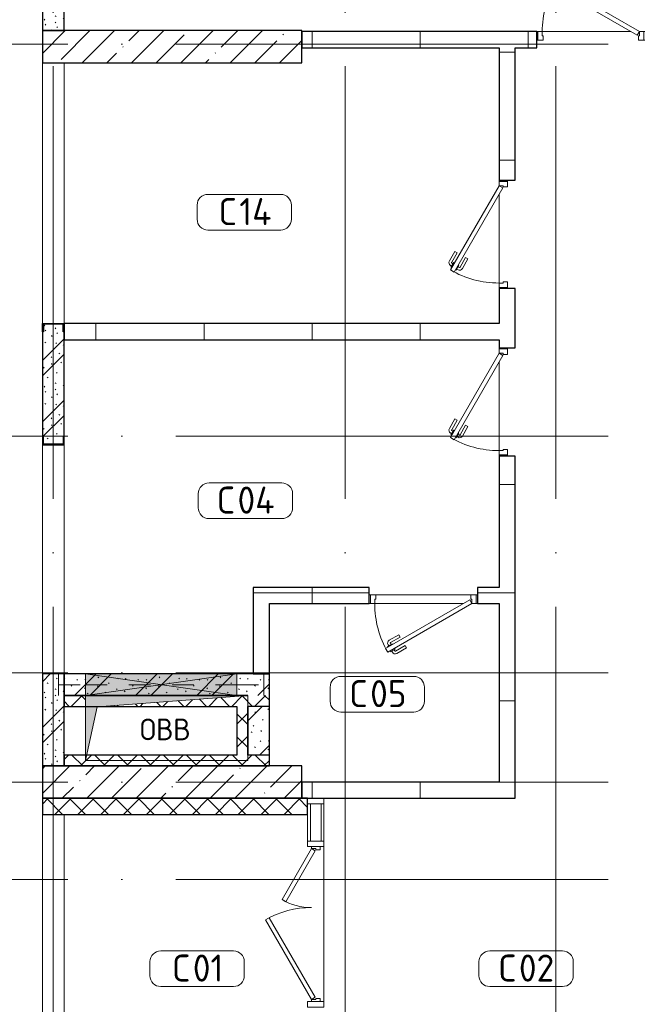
# Model space of a CAD drawing. Header units: millimetres. Extents: x -30540 to 173936, y -11730 to 122288.
# Tile 63 of 116: x 86295 to 92010, y 10195 to 19300. Entities that reach past the tile are written whole.
import ezdxf

# ---------------------------------------------------------------- set-up
doc = ezdxf.new("R2010")
doc.units = ezdxf.units.MM
doc.linetypes.add('3_ Штрих_ 1 х 1 мм', pattern=[400, 200, -200])
doc.linetypes.add('ADSK_Линия сетки', pattern=[5000, 4000, -500, 0, -500])
for name, color, linetype, lineweight in [('A-____-NOTE-TEXT', 7, 'Continuous', 18), ('A-AREA-____-IDEN', 7, 'Continuous', 9), ('A-DOOR-____-MCUT', 7, 'Continuous', 9), ('A-DOOR-____-OTLN', 7, 'Continuous', 18), ('A-DOOR-FRAM-MCUT', 7, 'Continuous', 9), ('A-FLOR-____-OTLN', 7, 'Continuous', 18), ('A-GLAZ-____-MCUT', 7, 'Continuous', 9), ('A-GLAZ-____-OTLN', 7, 'Continuous', 18), ('A-GLAZ-CURT-MCUT', 7, 'Continuous', 9), ('A-GLAZ-CURT-OTLN', 7, 'Continuous', 18), ('A-GLAZ-CWMG-MCUT', 7, 'Continuous', 9), ('A-GLAZ-CWMG-OTLN', 7, 'Continuous', 18), ('A-WALL-____-MCUT', 7, 'Continuous', 40), ('A-WALL-____-PATT', 7, 'Continuous', 40), ('I-WALL-____-MCUT', 7, 'Continuous', 40), ('M-EQPM-____-OTLN', 7, 'Continuous', 18), ('S-BEAM-____-OTLN', 7, 'Continuous', 18), ('S-COLS-____-MCUT', 7, 'Continuous', 40), ('S-COLS-____-OTLN', 7, 'Continuous', 18), ('S-GRID-____-OTLN', 7, 'Continuous', 9)]:
    doc.layers.add(name, color=color, linetype=linetype, lineweight=lineweight)
doc.styles.add('GOST Common', font='GOST_Common.ttf', dxfattribs={"height": 200})
doc.styles.add('GOST Common_4', font='GOST_Common.ttf', dxfattribs={"height": 250})
pattern_1 = [(45, (0, 0), (-228.0985, 228.0985), []), (45, (228.1, 0), (-228.0985, 228.0985), [403.225, -80.645, 6.706, -73.939])]
pattern_2 = [(0, (0, 0), (0, 1000), []), (90, (0, 0), (-1000, 6e-14), [])]
pattern_3 = [(45, (0, 0), (-106.06602, 106.06602), []), (135, (0, 0), (-106.06602, -106.06602), [])]
pattern_4 = [(135, (300.56, 377.28), (-565.6854, 6e-14), [10, -790]), (135, (349.8, 474.73), (-565.6854, 6e-14), [10, -790]), (135, (423.93, 473.06), (-565.6854, 6e-14), [10, -790]), (135, (229.92, 447.9), (-565.6854, 6e-14), [10, -790]), (135, (155.08, 447.9), (-565.6854, 6e-14), [10, -790]), (135, (114.9, 369.03), (-565.6854, 6e-14), [10, -790]), (135, (132.43, 285.8), (-565.6854, 6e-14), [10, -790]), (135, (214.66, 322), (-565.6854, 6e-14), [10, -790]), (135, (198.16, 261.88), (-565.6854, 6e-14), [10, -790]), (135, (45.2, 272.9), (-565.6854, 6e-14), [10, -790]), (135, (42.32, 336.16), (-565.6854, 6e-14), [10, -790]), (135, (92.26, 192.24), (-565.6854, 6e-14), [10, -790]), (135, (7.07, 149.2), (-565.6854, 6e-14), [10, -790]), (135, (80.6, 95.1), (-565.6854, 6e-14), [10, -790]), (135, (79.53, 36.94), (-565.6854, 6e-14), [10, -790]), (135, (153.87, 74.56), (-565.6854, 6e-14), [10, -790]), (135, (228.35, 124.8), (-565.6854, 6e-14), [10, -790]), (135, (279.75, 180.4), (-565.6854, 6e-14), [10, -790]), (135, (282.9, 31.63), (-565.6854, 6e-14), [10, -790]), (135, (377.38, 53.45), (-565.6854, 6e-14), [10, -790]), (135, (352.28, 102.7), (-565.6854, 6e-14), [10, -790]), (135, (354.05, 0), (-565.6854, 6e-14), [10, -790]), (135, (553.23, 16.45), (-565.6854, 6e-14), [10, -790]), (135, (542.38, 63.45), (-565.6854, 6e-14), [10, -790]), (135, (536.58, 239.3), (-565.6854, 6e-14), [10, -790]), (135, (475.85, 203.9), (-565.6854, 6e-14), [10, -790]), (135, (475.85, 316.54), (-565.6854, 6e-14), [10, -790]), (135, (520.8, 408.7), (-565.6854, 6e-14), [10, -790]), (135, (551.1, 470.8), (-565.6854, 6e-14), [10, -790]), (135, (235.25, 537.93), (-565.6854, 6e-14), [10, -790]), (135, (407.25, 547.65), (-565.6854, 6e-14), [10, -790]), (135, (94.5, 558.6), (-565.6854, 6e-14), [10, -790]), (135, (46.4, 532.3), (-565.6854, 6e-14), [10, -790]), (135, (85.56, 465.04), (-565.6854, 6e-14), [10, -790]), (135, (355.53, 181.14), (-565.6854, 6e-14), [10, -790]), (135, (362.23, 243.6), (-565.6854, 6e-14), [10, -790]), (135, (413.45, 344.1), (-565.6854, 6e-14), [10, -790]), (135, (286.3, 273.25), (-565.6854, 6e-14), [10, -790]), (135, (423.02, 263.72), (-565.6854, 6e-14), [10, -790]), (135, (162.94, 190.2), (-565.6854, 6e-14), [10, -790]), (135, (470.25, 120.93), (-565.6854, 6e-14), [10, -790]), (135, (484.48, 9.78), (-565.6854, 6e-14), [10, -790]), (45, (0, 212.13), (-565.6854, 0), []), (45, (212.13, 0), (-565.6854, 0), []), (45, (353.55, 0), (-565.6854, 0), []), (45, (0, 353.55), (-565.6854, 0), [])]

# ---------------------------------------------------------------- blocks, each defined once
blk = doc.blocks.new('АР_Дверь однопольная - 1000х2100h_900__Глухая_1 эт_аренда-4111396-01 ЭМ')
at = {"layer": 'A-DOOR-____-MCUT', "color": 254, "lineweight": 15, "true_color": 0xcccccc}
for p, q in [((329.4, 525), (-450, 75)), ((-430, 40.4), (349.4, 490.4)), ((349.4, 490.4), (329.4, 525)), ((-450, 75), (-430, 40.4))]:
    blk.add_line(p, q, dxfattribs=at)
at = {"layer": 'A-DOOR-____-OTLN', "color": 254, "lineweight": 5, "true_color": 0xcccccc}
for p, q in [((157.2, 483.3), (246, 534.6)), ((169.7, 461.7), (157.2, 483.3)), ((169.7, 461.7), (258.5, 512.9)), ((303.8, 519.4), (260.5, 494.4)), ((260.5, 494.4), (264.5, 487.5)), ((271.3, 500.7), (265.3, 511.1)), ((292.9, 513.2), (286.9, 523.6)), ((331.8, 470.9), (288.5, 445.9)), ((307.8, 512.5), (303.8, 519.4)), ((320.9, 464.7), (327, 454.3)), ((327.8, 477.9), (331.8, 470.9)), ((214.7, 383.7), (303.5, 435)), ((214.7, 383.7), (227.2, 362.1)), ((227.2, 362.1), (316, 413.3)), ((288.5, 445.9), (284.5, 452.9)), ((299.3, 452.2), (305.3, 441.8))]:
    blk.add_line(p, q, dxfattribs=at)
for centre, radius, start, end in [((261, 508.6), 30, 30, 120), ((261, 508.6), 4.99, 30, 120), ((301, 439.3), 4.99, 300, 30), ((301, 439.3), 30, 300, 30)]:
    blk.add_arc(centre, radius, start, end, dxfattribs=at)
at = {"layer": 'A-DOOR-____-OTLN', "color": 254, "lineweight": 13, "true_color": 0xcccccc}
blk.add_arc((-450, 75), 900, 360, 30, dxfattribs=at)
at = {"layer": 'A-DOOR-FRAM-MCUT', "color": 254, "lineweight": 15, "true_color": 0xcccccc}
for p, q in [((-490, 75), (-500, 75)), ((-450, 75), (-490, 75)), ((-490, 75), (-490, -5)), ((-450, 35), (-450, 75)), ((-440, 35), (-450, 35)), ((-440, -5), (-440, 35)), ((450, 35), (440, 35)), ((440, 35), (440, -5)), ((490, 75), (450, 75)), ((450, 75), (450, 35)), ((490, -5), (490, 75)), ((490, 75), (500, 75)), ((-490, -5), (-500, -5)), ((-490, -5), (-440, -5)), ((440, -5), (490, -5)), ((490, -5), (500, -5))]:
    blk.add_line(p, q, dxfattribs=at)
blk = doc.blocks.new('АР_Дверь однопольная - 1000х2100h_900__Глухая_1 эт_аренда-4111243-01 ЭМ')
at = {"layer": 'A-DOOR-____-MCUT', "color": 254, "lineweight": 15, "true_color": 0xcccccc}
for p, q in [((-329.4, 525), (-349.4, 490.4)), ((-349.4, 490.4), (430, 40.4)), ((450, 75), (-329.4, 525)), ((430, 40.4), (450, 75))]:
    blk.add_line(p, q, dxfattribs=at)
at = {"layer": 'A-DOOR-____-OTLN', "color": 254, "lineweight": 5, "true_color": 0xcccccc}
for p, q in [((-327.8, 477.9), (-331.8, 470.9)), ((-331.8, 470.9), (-288.5, 445.9)), ((-320.9, 464.7), (-327, 454.3)), ((-307.8, 512.5), (-303.8, 519.4)), ((-303.8, 519.4), (-260.5, 494.4)), ((-292.9, 513.2), (-286.9, 523.6)), ((-271.3, 500.7), (-265.3, 511.1)), ((-260.5, 494.4), (-264.5, 487.5)), ((-169.7, 461.7), (-258.5, 512.9)), ((-157.2, 483.3), (-246, 534.6)), ((-169.7, 461.7), (-157.2, 483.3)), ((-227.2, 362.1), (-316, 413.3)), ((-299.3, 452.2), (-305.3, 441.8)), ((-214.7, 383.7), (-303.5, 435)), ((-288.5, 445.9), (-284.5, 452.9)), ((-214.7, 383.7), (-227.2, 362.1))]:
    blk.add_line(p, q, dxfattribs=at)
at = {"layer": 'A-DOOR-____-OTLN', "color": 254, "lineweight": 13, "true_color": 0xcccccc}
blk.add_arc((450, 75), 900, 150, 180, dxfattribs=at)
at = {"layer": 'A-DOOR-____-OTLN', "color": 254, "lineweight": 5, "true_color": 0xcccccc}
for centre, radius, start, end in [((-261, 508.6), 30, 60, 150), ((-261, 508.6), 4.99, 60, 150), ((-301, 439.3), 30, 150, 240), ((-301, 439.3), 4.99, 150, 240)]:
    blk.add_arc(centre, radius, start, end, dxfattribs=at)
at = {"layer": 'A-DOOR-FRAM-MCUT', "color": 254, "lineweight": 15, "true_color": 0xcccccc}
for p, q in [((-490, 75), (-500, 75)), ((-450, 75), (-490, 75)), ((-490, 75), (-490, -5)), ((-450, 35), (-450, 75)), ((-440, 35), (-450, 35)), ((-440, -5), (-440, 35)), ((450, 35), (440, 35)), ((440, 35), (440, -5)), ((490, 75), (450, 75)), ((450, 75), (450, 35)), ((490, -5), (490, 75)), ((490, 75), (500, 75)), ((-490, -5), (-500, -5)), ((-490, -5), (-440, -5)), ((440, -5), (490, -5)), ((490, -5), (500, -5))]:
    blk.add_line(p, q, dxfattribs=at)
blk = doc.blocks.new('Системная панель - С остеклением-4206056-01 ЭМ')
at = {"layer": 'A-GLAZ-CURT-MCUT', "color": 254, "lineweight": 15, "true_color": 0xcccccc}
for p, q in [((172.5, 50), (-172.5, 50)), ((-172.5, 50), (-172.5, -50)), ((172.5, -50), (172.5, 50)), ((-172.5, -50), (172.5, -50))]:
    blk.add_line(p, q, dxfattribs=at)
blk = doc.blocks.new('АР_Дверь_Панель двупольная - АР_Дверь_Панель двупольная-4194593-01 ЭМ')
at = {"layer": 'A-DOOR-____-MCUT', "color": 254, "lineweight": 15, "true_color": 0xcccccc}
for p, q in [((-697.5, 40), (38.6, 465)), ((38.6, 465), (58.6, 430.4)), ((58.6, 430.4), (-677.5, 5.4)), ((225.5, 312.5), (205.5, 277.8)), ((205.5, 277.8), (677.5, 5.4)), ((697.5, 40), (225.5, 312.5)), ((-677.5, 5.4), (-697.5, 40)), ((677.5, 5.4), (697.5, 40))]:
    blk.add_line(p, q, dxfattribs=at)
at = {"layer": 'A-DOOR-____-OTLN', "color": 254, "lineweight": 13, "true_color": 0xcccccc}
for centre, radius, start, end in [((-697.5, 40), 850, 0, 30), ((697.5, 40), 545, 150, 180)]:
    blk.add_arc(centre, radius, start, end, dxfattribs=at)
at = {"layer": 'A-DOOR-FRAM-MCUT', "color": 254, "lineweight": 15, "true_color": 0xcccccc}
for p, q in [((-717.5, 40), (-697.5, 40)), ((-717.5, -40), (-717.5, 40)), ((-697.5, 40), (-697.5, 0)), ((697.5, 0), (687.5, 0)), ((687.5, 0), (687.5, -40)), ((717.5, 40), (697.5, 40)), ((697.5, 40), (697.5, 0)), ((717.5, -40), (717.5, 40)), ((-687.5, -40), (-717.5, -40)), ((-697.5, 0), (-687.5, 0)), ((-687.5, 0), (-687.5, -40)), ((687.5, -40), (717.5, -40))]:
    blk.add_line(p, q, dxfattribs=at)
blk = doc.blocks.new('Прямоугольный импост - 150х50-V107-01 ЭМ')
at = {"layer": 'A-GLAZ-CWMG-MCUT', "color": 254, "lineweight": 15, "true_color": 0xcccccc}
for p, q in [((-25, 75), (25, 75)), ((-25, 40), (-25, 75)), ((25, 75), (25, -75)), ((-25, -75), (-25, -40)), ((25, -75), (-25, -75))]:
    blk.add_line(p, q, dxfattribs=at)
blk = doc.blocks.new('Прямоугольный импост - 150х50-V108-01 ЭМ')
at = {"layer": 'A-GLAZ-CWMG-MCUT', "color": 254, "lineweight": 15, "true_color": 0xcccccc}
for p, q in [((-25, 75), (25, 75)), ((-25, -75), (-25, 75)), ((25, 75), (25, 40)), ((25, -75), (-25, -75)), ((25, -40), (25, -75))]:
    blk.add_line(p, q, dxfattribs=at)
blk = doc.blocks.new('Прямоугольный импост - 150х50-V109-01 ЭМ')
at = {"layer": 'A-GLAZ-CWMG-MCUT', "color": 254, "lineweight": 15, "true_color": 0xcccccc}
for p, q in [((-50, 75), (0, 75)), ((-50, -75), (-50, 75)), ((0, 75), (0, -75)), ((0, -75), (-50, -75))]:
    blk.add_line(p, q, dxfattribs=at)
blk = doc.blocks.new('АР_Отверстие прямоугольное - ОВВ-4133787-01 ЭМ')
at = {"layer": 'A-GLAZ-____-OTLN', "lineweight": 13, "true_color": 0xf9f9f9}
blk.add_hatch(color=7, dxfattribs=at).paths.add_polyline_path([(-470, -100), (825, -100), (825, 100), (-575, 100), (-575, -100)])
at = {"layer": 'A-GLAZ-____-MCUT', "color": 254, "lineweight": 15, "true_color": 0xcccccc}
for p, q in [((-575, 100), (-575, -100)), ((825, 100), (825, -100))]:
    blk.add_line(p, q, dxfattribs=at)
at = {"layer": 'A-GLAZ-____-OTLN', "color": 254, "lineweight": 5, "true_color": 0xcccccc}
for p, q in [((825, 100), (-575, -100)), ((-575, 100), (825, -100))]:
    blk.add_line(p, q, dxfattribs=at)
at = {"layer": 'A-GLAZ-____-OTLN', "color": 254, "lineweight": 13, "true_color": 0xcccccc}
for p, q in [((825, 100), (-575, 100)), ((-575, 100), (-575, -100)), ((825, -100), (825, 100)), ((-575, -100), (825, -100))]:
    blk.add_line(p, q, dxfattribs=at)
blk = doc.blocks.new('АР_Перемычка - 200_Уx2_50x5__250-250-4321276-01 ЭМ')
at = {"layer": 'S-BEAM-____-OTLN', "color": 254, "linetype": '3_ Штрих_ 1 х 1 мм', "lineweight": 15, "true_color": 0xdcdcdc}
for p, q in [((-950, 100), (-950, -100)), ((950, 100), (950, -100)), ((-950, 0), (-700, 0)), ((-700, 0), (700, 0)), ((700, 0), (950, 0))]:
    blk.add_line(p, q, dxfattribs=at)
blk = doc.blocks.new('АР_Фахверк_ _Швеллер полки параллельные_ - 20П-4199375-01 ЭМ')
at = {"layer": 'S-COLS-____-OTLN', "lineweight": 13, "true_color": 0xcccccc}
blk.add_hatch(color=254, dxfattribs=at).paths.add_polyline_path([(53, -91), (-17.8, -91), (-17.8, 91), (53, 91), (53, 100), (-23, 100), (-23, -100), (53, -100)])
at = {"layer": 'S-COLS-____-MCUT', "color": 254, "lineweight": 30, "true_color": 0xcccccc}
for p, q in [((-23, 100), (53, 100)), ((-23, -100), (-23, 100)), ((53, 100), (53, 91)), ((-17.8, 91), (-17.8, -91)), ((53, 91), (-17.8, 91)), ((-17.8, -91), (53, -91)), ((53, -91), (53, -100)), ((53, -100), (-23, -100))]:
    blk.add_line(p, q, dxfattribs=at)
blk = doc.blocks.new('АР_Фахверк_ _Швеллер полки параллельные_ - 20П-4199376-01 ЭМ')
at = {"layer": 'S-COLS-____-OTLN', "lineweight": 13, "true_color": 0xcccccc}
blk.add_hatch(color=254, dxfattribs=at).paths.add_polyline_path([(-23, -100), (53, -100), (53, -91), (-17.8, -91), (-17.8, 91), (53, 91), (53, 100), (-23, 100)])
at = {"layer": 'S-COLS-____-MCUT', "color": 254, "lineweight": 30, "true_color": 0xcccccc}
for p, q in [((53, 100), (-23, 100)), ((-23, 100), (-23, -100)), ((53, 91), (53, 100)), ((-17.8, -91), (-17.8, 91)), ((-17.8, 91), (53, 91)), ((53, -91), (-17.8, -91)), ((53, -100), (53, -91)), ((-23, -100), (53, -100))]:
    blk.add_line(p, q, dxfattribs=at)
blk = doc.blocks.new('АР_Канал вертикальный прямоугольный - ОВВ-3404122-01 ЭМ')
at = {"layer": 'M-EQPM-____-OTLN', "lineweight": 13, "true_color": 0xe2e2e2}
blk.add_hatch(color=254, dxfattribs=at).paths.add_polyline_path([(-750, -300), (-645, 195), (750, 300), (-750, 300), (-750, 198.4)])
at = {"layer": 'M-EQPM-____-OTLN', "color": 253, "lineweight": 13, "true_color": 0xaaaaaa}
for p, q in [((750, 300), (-750, 300)), ((-750, 300), (-750, -300)), ((750, 300), (-750, 300)), ((-750, 300), (-750, -300)), ((-750, -300), (-750, 300)), ((-750, 300), (750, 300)), ((-645, 195), (750, 300)), ((-645, 195), (750, 300)), ((750, -300), (750, 300)), ((750, 300), (750, -300)), ((-750, -300), (-645, 195)), ((-750, -300), (-645, 195)), ((-750, -300), (750, -300)), ((750, -300), (-750, -300))]:
    blk.add_line(p, q, dxfattribs=at)
blk = doc.blocks.new('Наметкина 10_РД_АР_К4_отсоединено_rvt-1-01 ЭМ')
at = {"layer": 'A-WALL-____-PATT', "lineweight": 5, "true_color": 0xcccccc}
h = blk.add_hatch(dxfattribs=at)
h.set_pattern_fill('FP_105', color=254, style=0, pattern_type=2)
h.set_pattern_definition(pattern_4)
h.paths.add_polyline_path([(86705.3, 19200), (86705.3, 19990), (86505.3, 19990), (86505.3, 19200)])
h = blk.add_hatch(dxfattribs=at)
h.set_pattern_fill('FP_106', color=254, style=0, pattern_type=2)
h.set_pattern_definition(pattern_2)
h.paths.add_polyline_path([(91080.3, 19040), (91080.3, 19190), (88905.3, 19190), (88905.3, 19040), (90880.3, 19040)])
h.paths.add_polyline_path([(92080.3, 19040), (92280.3, 19040), (92280.3, 19190), (92080.3, 19190)])
h = blk.add_hatch(dxfattribs=at)
h.set_pattern_fill('FP_106', color=254, style=0, pattern_type=2)
h.set_pattern_definition(pattern_2)
h.paths.add_polyline_path([(90880.3, 12100), (90880.3, 15265), (90730.3, 15265), (90730.3, 12100)])
h.paths.add_polyline_path([(90730.3, 16265), (90880.3, 16265), (90880.3, 16815), (90730.3, 16815), (90730.3, 16340)])
h.paths.add_polyline_path([(90730.3, 17815), (90880.3, 17815), (90880.3, 19040), (90730.3, 19040), (90730.3, 18731)])
h = blk.add_hatch(dxfattribs=at)
h.set_pattern_fill('FP_105', color=254, style=0, pattern_type=2)
h.set_pattern_definition(pattern_4)
h.paths.add_polyline_path([(86514.3, 15375.2), (86696.3, 15375.2), (86696.3, 15446), (86705.3, 15446), (86705.3, 16414), (86696.3, 16414), (86696.3, 16484.8), (86514.3, 16484.8), (86514.3, 16414), (86505.3, 16414), (86505.3, 15446), (86514.3, 15446)])
h = blk.add_hatch(dxfattribs=at)
h.set_pattern_fill('FP_106', color=254, style=0, pattern_type=2)
h.set_pattern_definition(pattern_2)
h.paths.add_polyline_path([(90730.3, 16340), (90730.3, 16490), (86705.3, 16490), (86705.3, 16340), (89832.5, 16340)])
h = blk.add_hatch(dxfattribs=at)
h.set_pattern_fill('FP_106', color=254, style=0, pattern_type=2)
h.set_pattern_definition(pattern_2)
h.paths.add_polyline_path([(90730.3, 13900), (90730.3, 14050), (90530.3, 14050), (90530.3, 13900)])
h.paths.add_polyline_path([(88605.3, 13900), (89530.3, 13900), (89530.3, 14050), (88455.3, 14050), (88455.3, 13900)])
h = blk.add_hatch(dxfattribs=at)
h.set_pattern_fill('FP_105', color=254, style=0, pattern_type=2)
h.set_pattern_definition(pattern_4)
h.paths.add_polyline_path([(86705.3, 12400), (86705.3, 13250), (86505.3, 13250), (86505.3, 12400)])
h = blk.add_hatch(dxfattribs=at)
h.set_pattern_fill('FP_105', color=254, style=0, pattern_type=2)
h.set_pattern_definition(pattern_4)
h.paths.add_polyline_path([(88405.3, 13050), (88605.3, 13050), (88605.3, 13250), (86705.3, 13250), (86705.3, 13050), (88305.3, 13050)])
h = blk.add_hatch(dxfattribs=at)
h.set_pattern_fill('FP_107', color=254, style=0, pattern_type=2)
h.set_pattern_definition(pattern_3)
h.paths.add_polyline_path([(88405.3, 12950), (88605.3, 12950), (88605.3, 13050), (88405.3, 13050), (87076.7, 12950), (88305.3, 12950)])
h.paths.add_polyline_path([(86705.3, 12950), (86905.3, 12950), (86905.3, 13050), (86705.3, 13050)])
h = blk.add_hatch(dxfattribs=at)
h.set_pattern_fill('FP_107', color=254, style=0, pattern_type=2)
h.set_pattern_definition(pattern_3)
h.paths.add_polyline_path([(88405.3, 12500), (88405.3, 12950), (88305.3, 12948.4), (88305.3, 12500)])
h = blk.add_hatch(dxfattribs=at)
h.set_pattern_fill('FP_105', color=254, style=0, pattern_type=2)
h.set_pattern_definition(pattern_4)
h.paths.add_polyline_path([(88405.3, 12500), (88605.3, 12500), (88605.3, 12950), (88405.3, 12948.4), (88405.3, 12945)])
h = blk.add_hatch(dxfattribs=at)
h.set_pattern_fill('FP_107', color=254, style=0, pattern_type=2)
h.set_pattern_definition(pattern_3)
h.paths.add_polyline_path([(86905.3, 12400), (88605.3, 12400), (88605.3, 12500), (86915.9, 12500), (86905.3, 12450), (86905.3, 12500), (86705.3, 12500), (86705.3, 12400)])
h = blk.add_hatch(dxfattribs=at)
h.set_pattern_fill('FP_106', color=254, style=0, pattern_type=2)
h.set_pattern_definition(pattern_2)
h.paths.add_polyline_path([(90730.3, 12100), (90730.3, 12250), (88905.3, 12250), (88905.3, 12100), (89832.5, 12100)])
h = blk.add_hatch(dxfattribs=at)
h.set_pattern_fill('FP_107', color=254, style=0, pattern_type=2)
h.set_pattern_definition(pattern_3)
h.paths.add_polyline_path([(88959.7, 11950), (88959.7, 12100), (86505.3, 12100), (86505.3, 11950)])
at = {"layer": 'S-COLS-____-OTLN', "lineweight": 5, "true_color": 0xcccccc}
h = blk.add_hatch(dxfattribs=at)
h.set_pattern_fill('FP_88', color=254, style=0, pattern_type=2)
h.set_pattern_definition(pattern_1)
h.paths.add_polyline_path([(88905.3, 18900), (88905.3, 19200), (86505.3, 19200), (86505.3, 18900)])
h = blk.add_hatch(dxfattribs=at)
h.set_pattern_fill('FP_88', color=254, style=0, pattern_type=2)
h.set_pattern_definition(pattern_1)
h.paths.add_polyline_path([(88905.3, 12100), (88905.3, 12400), (86505.3, 12400), (86505.3, 12100)])
at = {"layer": 'A-FLOR-____-OTLN', "color": 254, "lineweight": 13, "true_color": 0xcccccc}
for p, q in [((88905.5, 19200), (88905.5, 19190)), ((91080.3, 19190), (91090.3, 19190)), ((91090.3, 19190), (91080.3, 19190)), ((91130.3, 19190), (91950.3, 19190)), ((91950.3, 19190), (91130.3, 19190)), ((86505.3, 18900), (86505.3, 16490)), ((86705.3, 18900), (86705.3, 16490)), ((86705.3, 16490), (86705.3, 18900)), ((90730.3, 17805), (90730.3, 17815)), ((90730.3, 17815), (90730.3, 17805)), ((90730.3, 16865), (90730.3, 17685)), ((90730.3, 17685), (90730.3, 16865)), ((90730.3, 16815), (90730.3, 16825)), ((90730.3, 16825), (90730.3, 16815)), ((90730.3, 16255), (90730.3, 16265)), ((90730.3, 16265), (90730.3, 16255)), ((90730.3, 15315), (90730.3, 16135)), ((90730.3, 16135), (90730.3, 15315)), ((86505.3, 15370), (86505.3, 13250)), ((86705.3, 15370), (86705.3, 13250)), ((86705.3, 13250), (86705.3, 15370)), ((90730.3, 15265), (90730.3, 15275)), ((90730.3, 15275), (90730.3, 15265)), ((89530.3, 13980), (89540.3, 13980)), ((89590.3, 13980), (90470.3, 13980)), ((90520.3, 13980), (90530.3, 13980)), ((89540.3, 13900), (89530.3, 13900)), ((90400.3, 13900), (89580.3, 13900)), ((90530.3, 13900), (90520.3, 13900)), ((88905.5, 12400), (88905.5, 12250)), ((89109.7, 12050), (89109.7, 11705)), ((86505.3, 11950), (86505.3, 9890)), ((86705.3, 11950), (86705.3, 9890)), ((86705.3, 9890), (86705.3, 11950)), ((88959.7, 11705), (88959.7, 11950)), ((89109.7, 10220), (89109.7, 11655)), ((89109.7, 11655), (89109.7, 10220))]:
    blk.add_line(p, q, dxfattribs=at)
at = {"layer": 'A-WALL-____-MCUT', "color": 254, "lineweight": 30, "true_color": 0xcccccc}
for p, q in [((86505.3, 19990), (86505.3, 19200)), ((86705.3, 19200), (86705.3, 19990)), ((86505.3, 19200), (86705.3, 19200)), ((91080.3, 19190), (88905.3, 19190)), ((88905.3, 19190), (88905.3, 19040)), ((91080.3, 19040), (91080.3, 19190)), ((88905.3, 19040), (90730.3, 19040)), ((90730.3, 19040), (90730.3, 17815)), ((90880.3, 17815), (90880.3, 19040)), ((90880.3, 19040), (91080.3, 19040)), ((90730.3, 17815), (90880.3, 17815)), ((90730.3, 16815), (90730.3, 16490)), ((90880.3, 16815), (90730.3, 16815)), ((90880.3, 16265), (90880.3, 16815)), ((90730.3, 16490), (86705.3, 16490)), ((86505.3, 16414), (86505.3, 15446)), ((86705.3, 16414), (86705.3, 16340)), ((86705.3, 15446), (86705.3, 16414)), ((86705.3, 16340), (90730.3, 16340)), ((90730.3, 16340), (90730.3, 16265)), ((90730.3, 16265), (90880.3, 16265)), ((90730.3, 15265), (90730.3, 14050)), ((90880.3, 15265), (90730.3, 15265)), ((90880.3, 12100), (90880.3, 15265)), ((89530.3, 14050), (88455.3, 14050)), ((88455.3, 14050), (88455.3, 13900)), ((89530.3, 13900), (89530.3, 14050)), ((90730.3, 14050), (90530.3, 14050)), ((90530.3, 14050), (90530.3, 13900)), ((88455.3, 13900), (88455.3, 13250)), ((88605.3, 13900), (89530.3, 13900)), ((88605.3, 13250), (88605.3, 13900)), ((90530.3, 13900), (90730.3, 13900)), ((90730.3, 13900), (90730.3, 12250)), ((86705.3, 13250), (86505.3, 13250)), ((86505.3, 13250), (86505.3, 12400)), ((86705.3, 12400), (86705.3, 13250)), ((88455.3, 13250), (88605.3, 13250)), ((86905.3, 13050), (86705.3, 13050)), ((86705.3, 13050), (86705.3, 12950)), ((88305.3, 13050), (86905.3, 13050)), ((88405.3, 13050), (88305.3, 13050)), ((86705.3, 12950), (88305.3, 12950)), ((88305.3, 12950), (88305.3, 12500)), ((88605.3, 12950), (88405.3, 12950)), ((88405.3, 12500), (88405.3, 12950)), ((88305.3, 12500), (86705.3, 12500)), ((86705.3, 12500), (86705.3, 12400)), ((88605.3, 12500), (88405.3, 12500)), ((86505.3, 12400), (86705.3, 12400)), ((86705.3, 12400), (88405.3, 12400)), ((90730.3, 12250), (88905.3, 12250)), ((88905.3, 12250), (88905.3, 12100)), ((88959.7, 12100), (86505.3, 12100)), ((86505.3, 12100), (86505.3, 11950)), ((88905.3, 12100), (90730.3, 12100)), ((88959.7, 11950), (88959.7, 12100)), ((90730.3, 12100), (90880.3, 12100)), ((86505.3, 11950), (88959.7, 11950))]:
    blk.add_line(p, q, dxfattribs=at)
at = {"layer": 'I-WALL-____-MCUT', "color": 254, "lineweight": 30, "true_color": 0xcccccc}
for p, q in [((86905.3, 13250), (86705.3, 13250)), ((86705.3, 13250), (86705.3, 13050)), ((88305.3, 13250), (86905.3, 13250)), ((88605.3, 13250), (88305.3, 13250)), ((88605.3, 13050), (88605.3, 13250)), ((86705.3, 13050), (86905.3, 13050)), ((86905.3, 13050), (88305.3, 13050)), ((88305.3, 13050), (88405.3, 13050)), ((88605.3, 12950), (88605.3, 13050)), ((88405.3, 12950), (88405.3, 12500)), ((88605.3, 12500), (88605.3, 12950)), ((88605.3, 12400), (88605.3, 12500)), ((88405.3, 12400), (88605.3, 12400))]:
    blk.add_line(p, q, dxfattribs=at)
at = {"layer": 'S-COLS-____-MCUT', "color": 254, "lineweight": 30, "true_color": 0xcccccc}
for p, q in [((88905.3, 19200), (86505.3, 19200)), ((86505.3, 19200), (86505.3, 18900)), ((88905.3, 18900), (88905.3, 19200)), ((86505.3, 18900), (88905.3, 18900)), ((88905.3, 12400), (86505.3, 12400)), ((86505.3, 12400), (86505.3, 12100)), ((88905.3, 12100), (88905.3, 12400)), ((86505.3, 12100), (88905.3, 12100))]:
    blk.add_line(p, q, dxfattribs=at)
at = {"layer": 'A-DOOR-____-OTLN', "color": 254, "lineweight": 13, "true_color": 0xcccccc}
blk.add_blockref('АР_Дверь однопольная - 1000х2100h_900__Глухая_1 эт_аренда-4111243-01 ЭМ', (91580.3, 19115), dxfattribs=at)
for name, p, rotation in [('АР_Дверь однопольная - 1000х2100h_900__Глухая_1 эт_аренда-4111243-01 ЭМ', (90805.3, 17315), 89.99999999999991), ('АР_Дверь однопольная - 1000х2100h_900__Глухая_1 эт_аренда-4111243-01 ЭМ', (90805.3, 15765), 89.99999999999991), ('АР_Дверь однопольная - 1000х2100h_900__Глухая_1 эт_аренда-4111396-01 ЭМ', (90030.3, 13975), 180), ('АР_Дверь_Панель двупольная - АР_Дверь_Панель двупольная-4194593-01 ЭМ', (89034.7, 10937.5), 89.99999999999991)]:
    blk.add_blockref(name, p, dxfattribs=dict(at, rotation=rotation))
at = {"layer": 'A-GLAZ-____-OTLN', "color": 254, "lineweight": 13, "true_color": 0xcccccc}
blk.add_blockref('АР_Отверстие прямоугольное - ОВВ-4133787-01 ЭМ', (87480.3, 13150), dxfattribs=at)
at = {"layer": 'A-GLAZ-CURT-OTLN', "color": 254, "lineweight": 13, "true_color": 0xcccccc, "rotation": 89.99999999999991}
blk.add_blockref('Системная панель - С остеклением-4206056-01 ЭМ', (89034.7, 11877.5), dxfattribs=at)
at = {"layer": 'A-GLAZ-CWMG-OTLN', "color": 254, "lineweight": 13, "true_color": 0xcccccc, "extrusion": (0, 0, -1), "rotation": 90.00000000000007}
for name, p in [('Прямоугольный импост - 150х50-V109-01 ЭМ', (-89034.7, 12100)), ('Прямоугольный импост - 150х50-V107-01 ЭМ', (-89034.7, 11680)), ('Прямоугольный импост - 150х50-V108-01 ЭМ', (-89034.7, 10195))]:
    blk.add_blockref(name, p, dxfattribs=at)
at = {"layer": 'M-EQPM-____-OTLN', "color": 253, "lineweight": 5, "true_color": 0xaaaaaa}
blk.add_blockref('АР_Канал вертикальный прямоугольный - ОВВ-3404122-01 ЭМ', (87655.3, 12750), dxfattribs=at)
at = {"layer": 'S-BEAM-____-OTLN', "color": 254, "lineweight": 13, "true_color": 0xcccccc}
blk.add_blockref('АР_Перемычка - 200_Уx2_50x5__250-250-4321276-01 ЭМ', (87605.3, 13150), dxfattribs=at)
at = {"layer": 'S-COLS-____-OTLN', "color": 254, "lineweight": 13, "true_color": 0xcccccc}
for name, p, rotation in [('АР_Фахверк_ _Швеллер полки параллельные_ - 20П-4199375-01 ЭМ', (86605.3, 16467), 269.9999999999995), ('АР_Фахверк_ _Швеллер полки параллельные_ - 20П-4199376-01 ЭМ', (86605.3, 15393), 90.0000000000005)]:
    blk.add_blockref(name, p, dxfattribs=dict(at, rotation=rotation))
at = {"layer": 'A-____-NOTE-TEXT', "color": 253, "lineweight": 5, "true_color": 0xaaaaaa, "insert": (87407.1, 12837.2), "char_height": 200, "width": 609.282, "attachment_point": 1, "style": 'GOST Common'}
blk.add_mtext('ОВВ', dxfattribs=at)
blk = doc.blocks.new('Марка помещения 2 - Марка помещения 2-1605974-01 ЭМ')
at = {"layer": 'A-AREA-____-IDEN', "color": 253, "true_color": 0xaaaaaa}
for p, q in [((-1.797, 0.841), (1.569, 0.841)), ((-2.297, -0.309), (-2.297, 0.341)), ((2.069, 0.341), (2.069, -0.309)), ((1.569, -0.809), (-1.797, -0.809))]:
    blk.add_line(p, q, dxfattribs=at)
for centre, start, end in [((-1.797, 0.341), 90, 180), ((1.569, 0.341), 0, 90), ((-1.797, -0.309), 180, 270), ((1.569, -0.309), 270, 360)]:
    blk.add_arc(centre, 0.5, start, end, dxfattribs=at)

msp = doc.modelspace()

# ---------------------------------------------------------------- linework, layer by layer
at = {"layer": 'S-GRID-____-OTLN', "color": 253, "linetype": 'ADSK_Линия сетки', "true_color": 0xaaaaaa}
for p, q in [((86605.3, -10130.4), (86605.3, 56550)), ((89305.3, -10130.4), (89305.3, 56550)), ((91255.3, -10130.4), (91255.3, 56550)), ((111741.6, 19075), (78589.2, 19075)), ((111741.6, 15450), (81129.2, 15450)), ((111741.6, 13260), (81129.2, 13260)), ((111741.6, 12250), (81129.2, 12250)), ((111741.6, 11350), (78589.2, 11350))]:
    msp.add_line(p, q, dxfattribs=at)

# ---------------------------------------------------------------- block references
at = {"lineweight": 5}
msp.add_blockref('Наметкина 10_РД_АР_К4_отсоединено_rvt-1-01 ЭМ', (0, 0), dxfattribs=at)
at = {"layer": 'A-AREA-____-IDEN', "color": 253, "true_color": 0xaaaaaa, "xscale": 199.9999999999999, "yscale": 199.9999999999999, "zscale": 199.9999999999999}
for p in [(88396.2, 17516.7), (88406.2, 14848.7), (89627.1, 13059.2), (87959.5, 10521.3), (91003.9, 10521.3)]:
    msp.add_blockref('Марка помещения 2 - Марка помещения 2-1605974-01 ЭМ', p, dxfattribs=at)

# ---------------------------------------------------------------- texts
at = {"layer": 'A-AREA-____-IDEN', "color": 253, "true_color": 0xaaaaaa, "char_height": 250, "attachment_point": 1, "style": 'GOST Common_4'}
for s, insert, width in [('\\fGOST Common|b0|i0|c204|p34|;С', (88141.7, 17650.5), 224.472), ('14', (88326.9, 17650.5), 400.844), ('\\fGOST Common|b0|i0|c204|p34|;С', (88125.7, 14982.5), 224.472), ('04', (88310.9, 14982.5), 464.979), ('\\fGOST Common|b0|i0|c204|p34|;С', (89352.6, 13192.9), 224.472), ('05', (89537.8, 13192.9), 448.945), ('\\fGOST Common|b0|i0|c204|p34|;С', (87712, 10655.1), 224.472), ('01', (87897.2, 10655.1), 384.81), ('\\fGOST Common|b0|i0|c204|p34|;С', (90729.4, 10655.1), 224.472), ('02', (90914.6, 10655.1), 448.945)]:
    msp.add_mtext(s, dxfattribs=dict(at, insert=insert, width=width))

doc.saveas('drawing.dxf')
